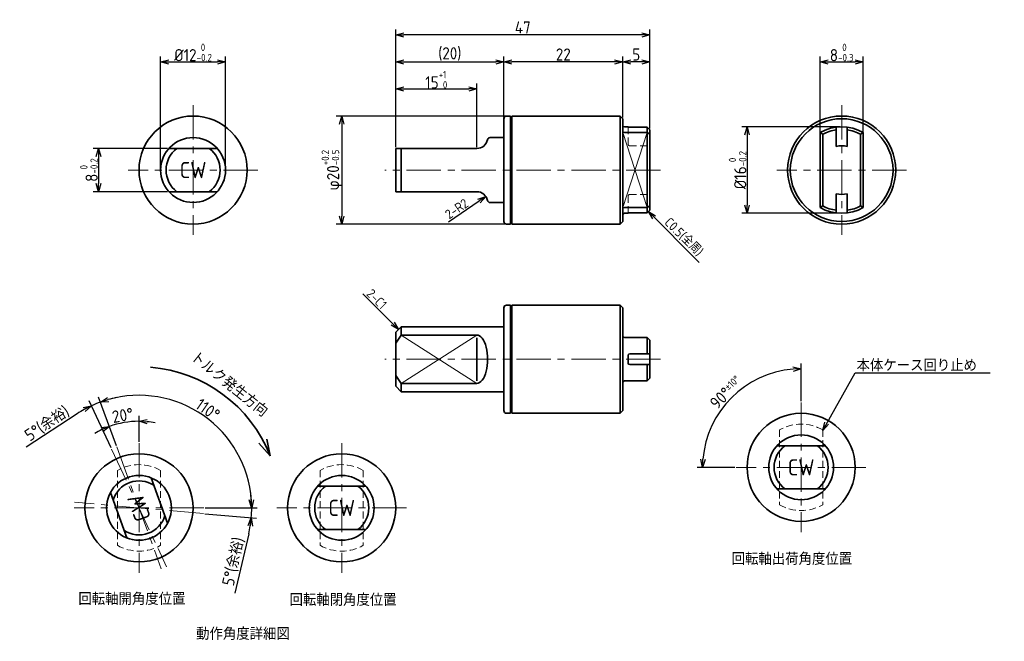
# Model space of a CAD drawing. Header units: millimetres. Extents: x -5 to 178, y 25 to 140.
import ezdxf

# ---------------------------------------------------------------- set-up
doc = ezdxf.new("R2010")
doc.units = ezdxf.units.MM
doc.header["$LTSCALE"] = 0.2
doc.linetypes.add('CENTER', pattern=[50.8, 31.75, -6.35, 6.35, -6.35])
doc.linetypes.add('HIDDEN', pattern=[9.525, 6.35, -3.175])
for name, color, linetype, lineweight in [('18-0-CON', 3, 'Continuous', 18), ('18-1-HID', 4, 'HIDDEN', 18), ('18-2-CEN', 1, 'CENTER', 18), ('35-0-CON', 7, 'Continuous', 35)]:
    doc.layers.add(name, color=color, linetype=linetype, lineweight=lineweight)
doc.styles.add('Dimension', font='isocp.shx', dxfattribs={"bigfont": 'bigfont.shx'})
doc.styles.get("Standard").update_dxf_attribs({"font": 'isocp.shx', "bigfont": 'bigfont.shx'})
doc.dimstyles.new('Nomal-1', dxfattribs={"dimscale": 0, "dimtxt": 4.5, "dimasz": 3, "dimexe": 2, "dimexo": 0.5, "dimgap": 0.5, "dimtad": 1, "dimdsep": 46, "dimtxsty": 'Dimension', "dimblk": 'OPEN30', "dimcen": 2.5, "dimclrd": 161, "dimclre": 161, "dimclrt": 161, "dimadec": 0, "dimazin": 0, "dimtol": 1, "dimtm": 1e-09, "dimtfac": 0.6, "dimtmove": 0, "dimatfit": 3, "dimldrblk": 'NONE', "dimfxl": 1, "dimarcsym": 0})
doc.dimstyles.new('外形図／部品図', dxfattribs={"dimscale": 0, "dimtxt": 4.5, "dimasz": 3, "dimexe": 2, "dimexo": 0.5, "dimgap": 0.5, "dimtad": 1, "dimdec": 3, "dimdsep": 46, "dimtxsty": 'Dimension', "dimblk": 'OPEN30', "dimcen": 2.5, "dimclrd": 161, "dimclre": 161, "dimclrt": 161, "dimazin": 2, "dimtm": 1e-09, "dimtfac": 0.6, "dimtdec": 3, "dimtmove": 0, "dimatfit": 3, "dimldrblk": 'OPEN30', "dimfxl": 1, "dimarcsym": 0})
doc.dimstyles.new('計画図', dxfattribs={"dimscale": 0, "dimtxt": 3.5, "dimasz": 2, "dimexe": 2, "dimexo": 0.5, "dimgap": 0.5, "dimtad": 1, "dimdsep": 46, "dimtxsty": 'Dimension', "dimblk": 'OBLIQUE', "dimcen": 2.5, "dimclrd": 161, "dimclre": 161, "dimclrt": 161, "dimadec": 0, "dimazin": 0, "dimtp": 0.1, "dimtfac": 0.6, "dimtmove": 0, "dimatfit": 3, "dimldrblk": 'OPEN30', "dimfxl": 1, "dimarcsym": 0})

# ---------------------------------------------------------------- blocks, each defined once
blk = doc.blocks.new('_Open30')
at = {"color": 0, "linetype": 'ByBlock', "lineweight": -2}
for p, q in [((-1, 0.27), (0, 0)), ((0, 0), (-1, -0.27)), ((0, 0), (-1, 0))]:
    blk.add_line(p, q, dxfattribs=at)
blk = doc.blocks.new('*D18')
at = {"layer": '18-0-CON', "color": 161, "lineweight": -2, "transparency": 16777216}
for p, q in [((140, 69.75), (140, 76.73)), ((127.75, 57.5), (120.77, 57.5))]:
    blk.add_line(p, q, dxfattribs=at)
blk.add_arc((140, 57.5), 18.23, 94.7164, 175.2836, dxfattribs=at)
at = {"layer": 'Defpoints', "color": 0, "transparency": 16777216}
for p in [(130.89, 73.29), (140, 69.5), (128, 57.5), (149.22, 57.5), (140, 48.28)]:
    blk.add_point(p, dxfattribs=at)
at = {"layer": '18-0-CON', "color": 161, "lineweight": -2, "transparency": 16777216, "xscale": 1.5, "yscale": 1.5, "zscale": 1.5}
for p, rotation in [((140, 75.73), 2.358218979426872), ((121.77, 57.5), 267.641781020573)]:
    blk.add_blockref('_Open30', p, dxfattribs=dict(at, rotation=rotation))
at = {"layer": '18-0-CON', "color": 161, "transparency": 16777216, "insert": (126.14, 71.36), "char_height": 2.25, "attachment_point": 5, "rotation": 45, "style": 'Dimension'}
blk.add_mtext('\\A2;90°{\\H1.350000;±10°}', dxfattribs=at)
blk = doc.blocks.new('*D9')
at = {"layer": '18-0-CON', "color": 161, "lineweight": -2, "transparency": 16777216}
for p, q in [((143.5, 105.82), (143.5, 133.5)), ((151.5, 105.82), (151.5, 133.5)), ((145, 132.5), (150, 132.5))]:
    blk.add_line(p, q, dxfattribs=at)
at = {"layer": 'Defpoints', "color": 0, "transparency": 16777216}
for p in [(151.5, 132.5), (143.5, 105.57), (151.5, 105.57)]:
    blk.add_point(p, dxfattribs=at)
at = {"layer": '18-0-CON', "color": 161, "lineweight": -2, "transparency": 16777216, "xscale": 1.5, "yscale": 1.5, "zscale": 1.5, "rotation": 180}
blk.add_blockref('_Open30', (143.5, 132.5), dxfattribs=at)
at = {"layer": '18-0-CON', "color": 161, "lineweight": -2, "transparency": 16777216, "xscale": 1.5, "yscale": 1.5, "zscale": 1.5}
blk.add_blockref('_Open30', (151.5, 132.5), dxfattribs=at)
at = {"layer": '18-0-CON', "color": 161, "transparency": 16777216, "insert": (147.5, 134.25), "char_height": 2.25, "attachment_point": 5, "style": 'Dimension'}
blk.add_mtext('8{\\H1.350000;\\S 0^ -0.3;}', dxfattribs=at)
blk = doc.blocks.new('*D10')
at = {"layer": '18-0-CON', "color": 161, "lineweight": -2, "transparency": 16777216}
for p, q in [((21.5, 112.75), (21.5, 133.5)), ((33.5, 112.75), (33.5, 133.5)), ((23, 132.5), (32, 132.5))]:
    blk.add_line(p, q, dxfattribs=at)
at = {"layer": 'Defpoints', "color": 0, "transparency": 16777216}
for p in [(33.5, 132.5), (21.5, 112.5), (33.5, 112.5)]:
    blk.add_point(p, dxfattribs=at)
at = {"layer": '18-0-CON', "color": 161, "lineweight": -2, "transparency": 16777216, "xscale": 1.5, "yscale": 1.5, "zscale": 1.5, "rotation": 180}
blk.add_blockref('_Open30', (21.5, 132.5), dxfattribs=at)
at = {"layer": '18-0-CON', "color": 161, "lineweight": -2, "transparency": 16777216, "xscale": 1.5, "yscale": 1.5, "zscale": 1.5}
blk.add_blockref('_Open30', (33.5, 132.5), dxfattribs=at)
at = {"layer": '18-0-CON', "color": 161, "transparency": 16777216, "insert": (27.5, 134.26), "char_height": 2.25, "attachment_point": 5, "style": 'Dimension'}
blk.add_mtext('%%c12{\\H1.350000;\\S 0^ -0.2;}', dxfattribs=at)
blk = doc.blocks.new('*D11')
at = {"layer": '18-0-CON', "color": 161, "lineweight": -2, "transparency": 16777216}
for p, q in [((85.25, 122.5), (54, 122.5)), ((55, 121), (55, 104)), ((85.25, 102.5), (54, 102.5))]:
    blk.add_line(p, q, dxfattribs=at)
at = {"layer": 'Defpoints', "color": 0, "transparency": 16777216}
for p in [(85.5, 122.5), (55, 102.5), (85.5, 102.5)]:
    blk.add_point(p, dxfattribs=at)
at = {"layer": '18-0-CON', "color": 161, "lineweight": -2, "transparency": 16777216, "xscale": 1.5, "yscale": 1.5, "zscale": 1.5}
for p, rotation in [((55, 122.5), 90), ((55, 102.5), 270)]:
    blk.add_blockref('_Open30', p, dxfattribs=dict(at, rotation=rotation))
at = {"layer": '18-0-CON', "color": 161, "transparency": 16777216, "insert": (53.25, 112.5), "char_height": 2.25, "attachment_point": 5, "rotation": 90, "style": 'Dimension'}
blk.add_mtext('φ20{\\H1.350000;\\S+0.2^ -0.5;}', dxfattribs=at)
blk = doc.blocks.new('*D12')
at = {"layer": '18-0-CON', "color": 161, "lineweight": -2, "transparency": 16777216}
for p, q in [((107, 122.25), (107, 133.5)), ((112, 120.19), (112, 133.5)), ((110.5, 132.5), (108.5, 132.5))]:
    blk.add_line(p, q, dxfattribs=at)
at = {"layer": 'Defpoints', "color": 0, "transparency": 16777216}
for p in [(107, 132.5), (107, 122), (112, 119.94)]:
    blk.add_point(p, dxfattribs=at)
at = {"layer": '18-0-CON', "color": 161, "lineweight": -2, "transparency": 16777216, "xscale": 1.5, "yscale": 1.5, "zscale": 1.5, "rotation": 180}
blk.add_blockref('_Open30', (107, 132.5), dxfattribs=at)
at = {"layer": '18-0-CON', "color": 161, "lineweight": -2, "transparency": 16777216, "xscale": 1.5, "yscale": 1.5, "zscale": 1.5}
blk.add_blockref('_Open30', (112, 132.5), dxfattribs=at)
at = {"layer": '18-0-CON', "color": 161, "transparency": 16777216, "insert": (109.5, 133.88), "char_height": 2.25, "attachment_point": 5, "style": 'Dimension'}
blk.add_mtext('5', dxfattribs=at)
blk = doc.blocks.new('*D13')
at = {"layer": '18-0-CON', "color": 161, "lineweight": -2, "transparency": 16777216}
for p, q in [((85, 122.25), (85, 133.5)), ((107, 122.25), (107, 133.5)), ((105.5, 132.5), (86.5, 132.5))]:
    blk.add_line(p, q, dxfattribs=at)
at = {"layer": 'Defpoints', "color": 0, "transparency": 16777216}
for p in [(85, 132.5), (85, 122), (107, 122)]:
    blk.add_point(p, dxfattribs=at)
at = {"layer": '18-0-CON', "color": 161, "lineweight": -2, "transparency": 16777216, "xscale": 1.5, "yscale": 1.5, "zscale": 1.5, "rotation": 180}
blk.add_blockref('_Open30', (85, 132.5), dxfattribs=at)
at = {"layer": '18-0-CON', "color": 161, "lineweight": -2, "transparency": 16777216, "xscale": 1.5, "yscale": 1.5, "zscale": 1.5}
blk.add_blockref('_Open30', (107, 132.5), dxfattribs=at)
at = {"layer": '18-0-CON', "color": 161, "transparency": 16777216, "insert": (96, 133.88), "char_height": 2.25, "attachment_point": 5, "style": 'Dimension'}
blk.add_mtext('22', dxfattribs=at)
blk = doc.blocks.new('*D14')
at = {"layer": '18-0-CON', "color": 161, "lineweight": -2, "transparency": 16777216}
for p, q in [((65, 116.75), (65, 133.5)), ((85, 122.25), (85, 133.5)), ((66.5, 132.5), (83.5, 132.5))]:
    blk.add_line(p, q, dxfattribs=at)
at = {"layer": 'Defpoints', "color": 0, "transparency": 16777216}
for p in [(85, 132.5), (85, 122), (65, 116.5)]:
    blk.add_point(p, dxfattribs=at)
at = {"layer": '18-0-CON', "color": 161, "lineweight": -2, "transparency": 16777216, "xscale": 1.5, "yscale": 1.5, "zscale": 1.5, "rotation": 180}
blk.add_blockref('_Open30', (65, 132.5), dxfattribs=at)
at = {"layer": '18-0-CON', "color": 161, "lineweight": -2, "transparency": 16777216, "xscale": 1.5, "yscale": 1.5, "zscale": 1.5}
blk.add_blockref('_Open30', (85, 132.5), dxfattribs=at)
at = {"layer": '18-0-CON', "color": 161, "transparency": 16777216, "insert": (75, 133.9875), "char_height": 2.25, "attachment_point": 5, "style": 'Dimension'}
blk.add_mtext('(20)', dxfattribs=at)
blk = doc.blocks.new('*D15')
at = {"layer": '18-0-CON', "color": 161, "lineweight": -2, "transparency": 16777216}
for p, q in [((65, 116.75), (65, 138.5)), ((112, 120.19), (112, 138.5)), ((110.5, 137.5), (66.5, 137.5))]:
    blk.add_line(p, q, dxfattribs=at)
at = {"layer": 'Defpoints', "color": 0, "transparency": 16777216}
for p in [(65, 137.5), (112, 119.94), (65, 116.5)]:
    blk.add_point(p, dxfattribs=at)
at = {"layer": '18-0-CON', "color": 161, "lineweight": -2, "transparency": 16777216, "xscale": 1.5, "yscale": 1.5, "zscale": 1.5, "rotation": 180}
blk.add_blockref('_Open30', (65, 137.5), dxfattribs=at)
at = {"layer": '18-0-CON', "color": 161, "lineweight": -2, "transparency": 16777216, "xscale": 1.5, "yscale": 1.5, "zscale": 1.5}
blk.add_blockref('_Open30', (112, 137.5), dxfattribs=at)
at = {"layer": '18-0-CON', "color": 161, "transparency": 16777216, "insert": (88.5, 138.88), "char_height": 2.25, "attachment_point": 5, "style": 'Dimension'}
blk.add_mtext('47', dxfattribs=at)
blk = doc.blocks.new('*D16')
at = {"layer": '18-0-CON', "color": 161, "lineweight": -2, "transparency": 16777216}
for p, q in [((147.25, 120.5), (129, 120.5)), ((130, 119), (130, 106)), ((147.25, 104.5), (129, 104.5))]:
    blk.add_line(p, q, dxfattribs=at)
at = {"layer": 'Defpoints', "color": 0, "transparency": 16777216}
for p in [(147.5, 120.5), (130, 104.5), (147.5, 104.5)]:
    blk.add_point(p, dxfattribs=at)
at = {"layer": '18-0-CON', "color": 161, "lineweight": -2, "transparency": 16777216, "xscale": 1.5, "yscale": 1.5, "zscale": 1.5}
for p, rotation in [((130, 120.5), 90), ((130, 104.5), 270)]:
    blk.add_blockref('_Open30', p, dxfattribs=dict(at, rotation=rotation))
at = {"layer": '18-0-CON', "color": 161, "transparency": 16777216, "insert": (128.24, 112.5), "char_height": 2.25, "attachment_point": 5, "rotation": 90, "style": 'Dimension'}
blk.add_mtext('%%c16{\\H1.350000;\\S 0^ -0.2;}', dxfattribs=at)
blk = doc.blocks.new('*D17')
at = {"layer": '18-0-CON', "color": 161, "lineweight": -2, "transparency": 16777216}
for p, q in [((65, 116.75), (65, 128.5)), ((80, 116.75), (80, 128.5)), ((66.5, 127.5), (78.5, 127.5))]:
    blk.add_line(p, q, dxfattribs=at)
at = {"layer": 'Defpoints', "color": 0, "transparency": 16777216}
for p in [(80, 127.5), (65, 116.5), (80, 116.5)]:
    blk.add_point(p, dxfattribs=at)
at = {"layer": '18-0-CON', "color": 161, "lineweight": -2, "transparency": 16777216, "xscale": 1.5, "yscale": 1.5, "zscale": 1.5, "rotation": 180}
blk.add_blockref('_Open30', (65, 127.5), dxfattribs=at)
at = {"layer": '18-0-CON', "color": 161, "lineweight": -2, "transparency": 16777216, "xscale": 1.5, "yscale": 1.5, "zscale": 1.5}
blk.add_blockref('_Open30', (80, 127.5), dxfattribs=at)
at = {"layer": '18-0-CON', "color": 161, "transparency": 16777216, "insert": (72.5, 129.22), "char_height": 2.25, "attachment_point": 5, "style": 'Dimension'}
blk.add_mtext('15{\\H1.350000;\\S+1^  0;}', dxfattribs=at)
blk = doc.blocks.new('*D19')
at = {"layer": '18-0-CON', "color": 161, "lineweight": -2, "transparency": 16777216}
for p, q in [((22.78, 116.5), (9, 116.5)), ((10, 115), (10, 110)), ((22.78, 108.5), (9, 108.5))]:
    blk.add_line(p, q, dxfattribs=at)
at = {"layer": 'Defpoints', "color": 0, "transparency": 16777216}
for p in [(23.03, 116.5), (10, 108.5), (23.03, 108.5)]:
    blk.add_point(p, dxfattribs=at)
at = {"layer": '18-0-CON', "color": 161, "lineweight": -2, "transparency": 16777216, "xscale": 1.500000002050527, "yscale": 1.500000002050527, "zscale": 1.500000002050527}
for p, rotation in [((10, 116.5), 90), ((10, 108.5), 270)]:
    blk.add_blockref('_Open30', p, dxfattribs=dict(at, rotation=rotation))
at = {"layer": '18-0-CON', "color": 161, "transparency": 16777216, "insert": (8.24, 112.5), "char_height": 2.25, "attachment_point": 5, "rotation": 90, "style": 'Dimension'}
blk.add_mtext('8{\\H1.350000;\\S 0^ -0.2;}', dxfattribs=at)
blk = doc.blocks.new('*D20')
at = {"layer": '18-0-CON', "color": 161, "lineweight": -2, "transparency": 16777216}
for p, q in [((13.31, 61.51), (10.03, 70.51)), ((29.75, 50), (39.33, 50))]:
    blk.add_line(p, q, dxfattribs=at)
blk.add_arc((17.5, 50), 20.83, 4.1275, 105.8725, dxfattribs=at)
at = {"layer": 'Defpoints', "color": 0, "transparency": 16777216}
for p in [(34.21, 62.44), (13.4, 61.28), (5.5, 50), (29.5, 50), (21.6, 38.72)]:
    blk.add_point(p, dxfattribs=at)
at = {"layer": '18-0-CON', "color": 161, "lineweight": -2, "transparency": 16777216, "xscale": 1.500000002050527, "yscale": 1.500000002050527, "zscale": 1.500000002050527}
for p, rotation in [((10.38, 69.57), 197.9362417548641), ((38.33, 50), 272.063758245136)]:
    blk.add_blockref('_Open30', p, dxfattribs=dict(at, rotation=rotation))
at = {"layer": '18-0-CON', "color": 161, "transparency": 16777216, "insert": (30.23, 68.19), "char_height": 2.25, "attachment_point": 5, "rotation": 325, "style": 'Dimension'}
blk.add_mtext('110°', dxfattribs=at)
blk = doc.blocks.new('*D21')
at = {"layer": '18-0-CON', "color": 161, "lineweight": -2, "transparency": 16777216}
for p, q in [((13.31, 61.51), (11.68, 65.99)), ((17.5, 62.25), (17.5, 67.02))]:
    blk.add_line(p, q, dxfattribs=at)
for start, end in [(90, 110), (79.2651, 84.6326), (115.3674, 120.7349)]:
    blk.add_arc((17.5, 50), 16.02, start, end, dxfattribs=at)
at = {"layer": 'Defpoints', "color": 0, "transparency": 16777216}
for p in [(15.64, 65.91), (17.5, 62), (13.4, 61.28), (21.6, 38.72), (17.5, 38)]:
    blk.add_point(p, dxfattribs=at)
at = {"layer": '18-0-CON', "color": 161, "lineweight": -2, "transparency": 16777216, "xscale": 1.500000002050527, "yscale": 1.500000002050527, "zscale": 1.500000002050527}
for p, rotation in [((17.5, 66.02), 177.3162850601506), ((12.02, 65.05), 22.68371493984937)]:
    blk.add_blockref('_Open30', p, dxfattribs=dict(at, rotation=rotation))
at = {"layer": '18-0-CON', "color": 161, "transparency": 16777216, "insert": (14.48, 67.13), "char_height": 2.25, "attachment_point": 5, "rotation": 10, "style": 'Dimension'}
blk.add_mtext('20°', dxfattribs=at)
blk = doc.blocks.new('*D22')
at = {"layer": '18-0-CON', "color": 161, "lineweight": -2, "transparency": 16777216}
for p, q in [((12.32, 61.1), (8.28, 69.78)), ((13.31, 61.51), (10.03, 70.51)), ((6.08, 67.41), (-3.37, 61.22))]:
    blk.add_line(p, q, dxfattribs=at)
for start, end in [(110, 115), (101.745, 105.8725), (115, 123.2604), (119.1275, 123.255)]:
    blk.add_arc((17.5, 50), 20.83, start, end, dxfattribs=at)
at = {"layer": 'Defpoints', "color": 0, "transparency": 16777216}
for p in [(9.81, 69.36), (12.43, 60.88), (13.4, 61.28), (21.6, 38.72), (22.57, 39.12)]:
    blk.add_point(p, dxfattribs=at)
at = {"layer": '18-0-CON', "color": 161, "lineweight": -2, "transparency": 16777216, "xscale": 1.500000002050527, "yscale": 1.500000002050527, "zscale": 1.500000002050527}
for p, rotation in [((8.7, 68.88), 27.063758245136), ((10.38, 69.57), 197.9362417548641)]:
    blk.add_blockref('_Open30', p, dxfattribs=dict(at, rotation=rotation))
at = {"layer": '18-0-CON', "color": 161, "transparency": 16777216, "insert": (0.54, 65.56), "char_height": 2.25, "attachment_point": 5, "rotation": 33.2604, "style": 'Dimension'}
blk.add_mtext('5°(余裕)', dxfattribs=at)
blk = doc.blocks.new('*D23')
at = {"layer": '18-0-CON', "color": 161, "lineweight": -2, "transparency": 16777216}
for p, q in [((29.75, 50), (39.35, 50)), ((29.7, 48.93), (39.26, 48.1)), ((37.79, 45.22), (35.2, 34.22))]:
    blk.add_line(p, q, dxfattribs=at)
for start, end in [(4.1238, 8.2475), (355, 0), (346.7471, 355), (346.7525, 350.8762)]:
    blk.add_arc((17.5, 50), 20.85, start, end, dxfattribs=at)
at = {"layer": 'Defpoints', "color": 0, "transparency": 16777216}
for p in [(5.55, 51.05), (5.5, 50), (29.5, 50), (38.34, 49.39), (29.45, 48.95)]:
    blk.add_point(p, dxfattribs=at)
at = {"layer": '18-0-CON', "color": 161, "lineweight": -2, "transparency": 16777216, "xscale": 1.500000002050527, "yscale": 1.500000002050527, "zscale": 1.500000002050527}
for p, rotation in [((38.35, 50), 272.0618769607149), ((38.27, 48.18), 82.9381230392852)]:
    blk.add_blockref('_Open30', p, dxfattribs=dict(at, rotation=rotation))
at = {"layer": '18-0-CON', "color": 161, "transparency": 16777216, "insert": (35.05, 40.06), "char_height": 2.25, "attachment_point": 5, "rotation": 76.7471, "style": 'Dimension'}
blk.add_mtext('5°(余裕)', dxfattribs=at)
blk = doc.blocks.new('*D24')
at = {"layer": '18-0-CON', "color": 161, "lineweight": -2, "transparency": 16777216}
blk.add_line((74.75, 102.95), (80.41, 106.78), dxfattribs=at)
at = {"layer": 'Defpoints', "color": 0, "transparency": 16777216}
for p in [(81.66, 107.62), (80, 106.5)]:
    blk.add_point(p, dxfattribs=at)
at = {"layer": '18-0-CON', "color": 161, "lineweight": -2, "transparency": 16777216, "xscale": 1.500000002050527, "yscale": 1.500000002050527, "zscale": 1.500000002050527, "rotation": 34.10760104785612}
blk.add_blockref('_Open30', (81.66, 107.62), dxfattribs=at)
at = {"layer": '18-0-CON', "color": 161, "transparency": 16777216, "insert": (76.27, 105.34), "char_height": 1.75, "attachment_point": 5, "rotation": 34.1076, "style": 'Dimension'}
blk.add_mtext('2-R2', dxfattribs=at)

msp = doc.modelspace()

# ---------------------------------------------------------------- linework, layer by layer
at = {"layer": '18-0-CON'}
for p, q in [((107, 119.4282), (111.5, 105.5718)), ((107, 105.5718), (111.5, 119.4282)), ((66, 81.9721), (80, 73.0279)), ((80, 81.9721), (66, 73.0279))]:
    msp.add_line(p, q, dxfattribs=at)
at = {"layer": '18-1-HID'}
for p, q in [((108, 120.4373), (108, 117.3)), ((108.3, 117), (112, 117)), ((108, 104.5627), (108, 107.7)), ((108.3, 108), (112, 108)), ((136, 64.4282), (136, 50.5718)), ((144, 64.4282), (144, 50.5718)), ((13.5, 56.9282), (13.5, 43.0718)), ((21.5, 56.9282), (21.5, 43.0718)), ((51, 56.9282), (51, 43.0718)), ((59, 56.9282), (59, 43.0718))]:
    msp.add_line(p, q, dxfattribs=at)
for centre, radius, start, end in [((108.3, 117.3), 0.3, 180, 270), ((108.3, 107.7), 0.3, 90, 180), ((140, 57.5), 8, 60, 120), ((17.5, 50), 8, 60, 120), ((55, 50), 8, 60, 120), ((140, 57.5), 8, 240, 300), ((17.5, 50), 8, 240, 300), ((55, 50), 8, 240, 300)]:
    msp.add_arc(centre, radius, start, end, dxfattribs=at)
at = {"layer": '18-2-CEN'}
for p, q in [((27.5, 124.5), (27.5, 100.5)), ((147.5, 124.5), (147.5, 100.5)), ((39.5, 112.5), (15.5, 112.5)), ((114, 112.5), (63, 112.5)), ((159.5, 112.5), (135.5, 112.5)), ((114, 77.5), (63, 77.5)), ((140, 69.5), (140, 45.5)), ((17.5, 62), (17.5, 38)), ((55, 62), (55, 38)), ((12.4286, 60.8757), (22.5714, 39.1243)), ((13.3958, 61.2763), (21.6042, 38.7237)), ((152, 57.5), (128, 57.5)), ((29.4543, 48.9541), (5.5457, 51.0459)), ((29.5, 50), (5.5, 50)), ((67, 50), (43, 50))]:
    msp.add_line(p, q, dxfattribs=at)
at = {"layer": '35-0-CON'}
for p, q in [((86.2, 122.5), (85.5, 122.5)), ((86.2, 122.5), (86.2, 102.5)), ((86.5, 122.5), (86.5, 102.5)), ((86.5, 122.5), (106.5, 122.5)), ((106.5, 122.5), (107, 122)), ((106.5, 122.5), (106.5, 102.5)), ((85, 122), (85, 103)), ((86.5, 121.5), (86.2, 121.5)), ((107, 103), (107, 122)), ((107.3, 120.5), (108, 120.5)), ((108, 120.4373), (108, 120.5)), ((108, 120.4373), (111.5, 120.4373)), ((111.5, 104.5627), (111.5, 120.4373)), ((111.5, 120.4373), (112, 119.9373)), ((146.5, 120.4373), (146.5, 116.8875)), ((148.5, 120.4373), (148.5, 116.8875)), ((85, 118.5), (82.4495, 118.5)), ((107.3, 119.4282), (111.5, 119.4282)), ((111.5, 119.4282), (112, 119.1332)), ((112, 105.0627), (112, 119.9373)), ((143.5, 119.4282), (143.5, 105.5718)), ((144, 119.1332), (143.5, 119.4282)), ((144, 119.1332), (144, 105.8668)), ((151, 119.1332), (151.5, 119.4282)), ((151, 119.1332), (151, 105.8668)), ((151.5, 119.4282), (151.5, 105.5718)), ((31.9721, 116.5), (23.0279, 116.5)), ((65, 116.5), (65, 108.5)), ((80, 116.5), (65, 116.5)), ((66, 116.5), (66, 108.5)), ((31.9721, 108.5), (23.0279, 108.5)), ((80, 108.5), (65, 108.5)), ((146.5, 108.1125), (146.5, 104.5627)), ((148.5, 108.1125), (148.5, 104.5627)), ((85, 106.5), (82.4495, 106.5)), ((111.5, 105.5718), (112, 105.8668)), ((144, 105.8668), (143.5, 105.5718)), ((151, 105.8668), (151.5, 105.5718)), ((107.3, 105.5718), (111.5, 105.5718)), ((107.3, 104.5), (108, 104.5)), ((108, 104.5627), (111.5, 104.5627)), ((108, 104.5627), (108, 104.5)), ((111.5, 104.5627), (112, 105.0627)), ((86.2, 102.5), (85.5, 102.5)), ((86.2, 103.5), (86.5, 103.5)), ((86.5, 102.5), (106.5, 102.5)), ((107, 103), (106.5, 102.5)), ((86.2, 87.5), (85.5, 87.5)), ((86.2, 87.5), (86.2, 67.5)), ((86.5, 87.5), (106.5, 87.5)), ((86.5, 87.5), (86.5, 67.5)), ((106.5, 87.5), (107, 87)), ((106.5, 87.5), (106.5, 67.5)), ((85, 87), (85, 68)), ((86.5, 86.5), (86.2, 86.5)), ((107, 68), (107, 87)), ((65, 82.5), (66, 83.5)), ((65, 82.5), (65, 72.5)), ((85, 83.5), (66, 83.5)), ((66, 83.5), (66, 81.9721)), ((65, 80.5), (66, 81.9721)), ((80, 81.9721), (66, 81.9721)), ((80, 81.4721), (80, 73.5279)), ((107.3, 81.5), (111.5, 81.5)), ((111.5, 81.5), (112, 81)), ((111.5, 78.5), (111.5, 81.5)), ((112, 74), (112, 81)), ((112, 78.5), (108.3, 78.5)), ((108, 76.8), (108, 78.2)), ((112, 76.5), (108.3, 76.5)), ((111.5, 73.5), (111.5, 76.5)), ((65, 74.5), (66, 73.0279)), ((80, 73.0279), (66, 73.0279)), ((66, 73.0279), (66, 71.5)), ((111.5, 73.5), (107.3, 73.5)), ((111.5, 73.5), (112, 74)), ((65, 72.5), (66, 71.5)), ((85, 71.5), (66, 71.5)), ((86.2, 67.5), (85.5, 67.5)), ((86.2, 68.5), (86.5, 68.5)), ((86.5, 67.5), (106.5, 67.5)), ((107, 68), (106.5, 67.5)), ((41.7708, 59.6493), (39.679, 61.9838)), ((41.1596, 62.6892), (41.7708, 59.6493)), ((144.4721, 61.5), (135.5279, 61.5)), ((19.7292, 55.5705), (22.7883, 47.1656)), ((12.2117, 52.8344), (15.2708, 44.4295)), ((59.4721, 54), (50.5279, 54)), ((144.4721, 53.5), (135.5279, 53.5)), ((59.4721, 46), (50.5279, 46))]:
    msp.add_line(p, q, dxfattribs=at)
for centre, radius in [((27.5, 112.5), 10), ((147.5, 112.5), 10), ((147.5, 112.5), 9.5), ((27.5, 112.5), 6), ((140, 57.5), 10), ((140, 57.5), 6), ((17.5, 50), 10), ((55, 50), 10), ((17.5, 50), 6), ((55, 50), 6)]:
    msp.add_circle(centre, radius, dxfattribs=at)
for centre, radius, start, end in [((85.5, 122), 0.5, 90, 180), ((107.3, 120.8), 0.3, 180, 270), ((147.5, 112.5), 8, 60, 120), ((82.4495, 118), 0.5, 90, 168.463041), ((107.3, 119.7282), 0.3, 180, 270), ((147.5, 112.5), 7.5, 97.662256, 117.818139), ((147.5, 112.5), 7.5, 62.181861, 82.337744), ((80, 118.5), 2, 270, 348.463041), ((147.5, 112.5), 4.5, 77.160412, 102.839588), ((27.5, 112.5), 5, 126.869898, 233.130102), ((27.5, 112.5), 5, 306.869898, 53.130102), ((80, 106.5), 2, 11.536959, 90), ((147.5, 112.5), 4.5, 257.160412, 282.839588), ((82.4495, 107), 0.5, 191.536959, 270), ((147.5, 112.5), 7.5, 242.181861, 262.337744), ((147.5, 112.5), 7.5, 277.662256, 297.818139), ((107.3, 105.2718), 0.3, 90, 180), ((107.3, 104.2), 0.3, 90, 180), ((147.5, 112.5), 8, 240, 300), ((85.5, 103), 0.5, 180, 270), ((85.5, 87), 0.5, 90, 180), ((107.3, 81.8), 0.3, 180, 270), ((108.3, 78.2), 0.3, 90, 180), ((108.3, 76.8), 0.3, 180, 270), ((17.5, 50), 26.1186, 21.681215, 85.337231), ((107.3, 73.2), 0.3, 90, 180), ((85.5, 68), 0.5, 180, 270), ((140, 57.5), 5, 126.869898, 233.130102), ((140, 57.5), 5, 306.869898, 53.130102), ((17.5, 50), 5, 56.869898, 163.130102), ((55, 50), 5, 126.869898, 233.130102), ((55, 50), 5, 306.869898, 53.130102), ((17.5, 50), 5, 236.869898, 343.130102)]:
    msp.add_arc(centre, radius, start, end, dxfattribs=at)
msp.add_ellipse((80, 77.5), major_axis=(0, 4.4721), ratio=0.4472136, start_param=3.14159265, end_param=6.28318531, dxfattribs=at)

# ---------------------------------------------------------------- texts
at = {"layer": '18-0-CON'}
for s, insert, char_height, width, attachment_point in [('CW', (27.5, 112.5), 3, 7.527585, 5), ('本体ケース回り止め', (150.2521, 77.5021), 2.25, 34.104846, 1), ('CW', (140, 57.5), 3, 7.527585, 5), ('CW', (55, 50), 3, 7.527585, 5), ('回転軸出荷角度位置', (127.1519, 41.6918), 2.25, 58.851573, 1), ('回転軸開角度位置', (6.2832, 34.2877), 2.25, 29.872637, 1), ('回転軸閉角度位置', (45.352, 34.1129), 2.25, 39.043624, 1), ('動作角度詳細図', (28.0648, 27.8265), 2.25, 31.925737, 1)]:
    msp.add_mtext(s, dxfattribs=dict(at, insert=insert, char_height=char_height, width=width, attachment_point=attachment_point))
for s, insert, char_height, width, attachment_point, rotation in [('C0.5(全周)', (115.8103, 103.8981), 1.75, 15.551824, 1, 315), ('2-C1', (60.6672, 90.6887), 1.75, 15.551824, 1, 315), ('トルク発生方向', (28.2042, 79.2513), 2.25, 29.872637, 1, 321.164093), ('CW', (17.5, 50), 3, 7.527585, 5, 110)]:
    msp.add_mtext(s, dxfattribs=dict(at, insert=insert, char_height=char_height, width=width, attachment_point=attachment_point, rotation=rotation))

# ---------------------------------------------------------------- dimensions: what is measured, and where the dimension line sits
for base, p1, p2, dimstyle, override, picture, middle in [((65, 137.5), (112, 119.9373), (65, 116.5), '外形図／部品図', {"dimscale": 0.5, "dimdec": 1}, '*D15', (88.5, 138.875)), ((33.5, 132.5), (21.5, 112.5), (33.5, 112.5), '外形図／部品図', {"dimscale": 0.5, "dimdec": 0, "dimpost": '%%c<>', "dimtol": 1, "dimtm": 0.2}, '*D10', (27.5, 134.2582)), ((151.5, 132.5), (143.5, 105.5718), (151.5, 105.5718), '計画図', {"dimscale": 0.5, "dimtxt": 4.5, "dimasz": 3, "dimgap": 0.5, "dimpost": '<>', "dimblk1": 'Open30', "dimblk2": 'Open30', "dimsah": 1, "dimtol": 1, "dimlim": 0, "dimtp": 0, "dimtm": 0.3}, '*D9', (147.5, 134.2522)), ((85, 132.5), (65, 116.5), (85, 122), '外形図／部品図', {"dimscale": 0.5, "dimdec": 1, "dimpost": '(<>)'}, '*D14', (75, 133.9875)), ((85, 132.5), (107, 122), (85, 122), '外形図／部品図', {"dimscale": 0.5, "dimdec": 1}, '*D13', (96, 133.8752)), ((107, 132.5), (112, 119.9373), (107, 122), '外形図／部品図', {"dimscale": 0.5}, '*D12', (109.5, 133.875)), ((80, 127.5), (65, 116.5), (80, 116.5), '外形図／部品図', {"dimscale": 0.5, "dimgap": 0.5, "dimtol": 1, "dimlim": 0, "dimtp": 1, "dimtm": 0}, '*D17', (72.5, 129.224))]:
    dim = msp.add_linear_dim(base=base, p1=p1, p2=p2, dimstyle=dimstyle, override=override, dxfattribs=at)
    dim.commit()
    dim.dimension.update_dxf_attribs({"geometry": picture, "text_midpoint": middle})
for base, p1, p2, dimstyle, override, picture, middle in [((55, 102.5), (85.5, 122.5), (85.5, 102.5), '外形図／部品図', {"dimscale": 0.5, "dimgap": 0.5, "dimdec": 0, "dimpost": 'φ<>', "dimtol": 1, "dimlim": 0, "dimtp": 0.2, "dimtm": 0.5, "dimtolj": 0}, '*D11', (53.2476, 112.5)), ((130, 104.5), (147.5, 120.5), (147.5, 104.5), '外形図／部品図', {"dimscale": 0.5, "dimgap": 0.5, "dimpost": '%%c<>', "dimtol": 1, "dimlim": 0, "dimtp": 0, "dimtm": 0.2}, '*D16', (128.2418, 112.5)), ((10, 108.5), (23.0324, 116.5), (23.0279, 108.5), 'Nomal-1', {"dimscale": 0.5, "dimgap": 0.5, "dimtol": 1, "dimlim": 0, "dimtp": 0, "dimtm": 0.2, "dimldrblk": 'Open30'}, '*D19', (8.2418, 112.5))]:
    dim = msp.add_linear_dim(base=base, p1=p1, p2=p2, angle=90, dimstyle=dimstyle, override=override, dxfattribs=at)
    dim.commit()
    dim.dimension.update_dxf_attribs({"geometry": picture, "text_midpoint": middle})
dim = msp.add_radius_dim(center=(80, 106.5), mpoint=(81.656, 107.6215), dimstyle='Nomal-1', override={"dimscale": 0.5, "dimtxt": 3.5, "dimpost": '2-R<>', "dimtol": 0, "dimtp": 0.1, "dimtm": 0, "dimtmove": 1, "dimldrblk": 'Open30'}, dxfattribs=at)
dim.commit()
dim.dimension.update_dxf_attribs({"geometry": '*D24', "text_midpoint": (76.9053, 104.4041), "dimtype": 164})
for base, line1, line2, dimstyle, override, picture, middle in [((130.8863, 73.2853), ((149.2195, 57.5), (128, 57.5)), ((140, 48.2805), (140, 69.5)), '外形図／部品図', {"dimscale": 0.5, "dimgap": 0.5, "dimtol": 1, "dimlim": 0, "dimtp": 10, "dimtm": 10, "dimtolj": 2}, '*D18', (126.1387, 71.3613)), ((34.2055, 62.4368), ((29.5, 50), (5.5, 50)), ((13.3958, 61.2763), (21.6042, 38.7237)), 'Nomal-1', {"dimscale": 0.5, "dimtol": 0, "dimtp": 0.1, "dimtm": 0, "dimldrblk": 'Open30'}, '*D20', (30.2343, 68.1865)), ((9.8107, 69.3552), ((13.3958, 61.2763), (21.6042, 38.7237)), ((12.4286, 60.8757), (22.5714, 39.1243)), 'Nomal-1', {"dimscale": 0.5, "dimjust": 1, "dimpost": '(余裕)', "dimtol": 0, "dimtp": 0.1, "dimtm": 0, "dimldrblk": 'Open30'}, '*D22', (0.5378, 65.5603)), ((15.6404, 65.9096), ((13.3958, 61.2763), (21.6042, 38.7237)), ((17.5, 62), (17.5, 38)), 'Nomal-1', {"dimscale": 0.5, "dimtol": 0, "dimtp": 0.1, "dimtm": 0, "dimldrblk": 'Open30'}, '*D21', (14.4797, 67.1289)), ((38.3368, 49.3937), ((29.4543, 48.9541), (5.5457, 51.0459)), ((29.5, 50), (5.5, 50)), 'Nomal-1', {"dimscale": 0.5, "dimpost": '(余裕)', "dimtol": 0, "dimtp": 0.1, "dimtm": 0, "dimldrblk": 'Open30'}, '*D23', (35.0474, 40.0631))]:
    dim = msp.add_angular_dim_2l(base=base, line1=line1, line2=line2, dimstyle=dimstyle, override=override, dxfattribs=at)
    dim.commit()
    dim.dimension.update_dxf_attribs({"geometry": picture, "text_midpoint": middle})

# ---------------------------------------------------------------- leaders
for points in [[(111.75, 104.8127), (121.1576, 95.4051)], [(65.5, 83), (58.9062, 89.5938)], [(144, 64.3469), (150, 75), (175, 75)]]:
    msp.add_leader(points, dimstyle='Nomal-1', override={"dimscale": 0.5, "dimtad": 0, "dimtol": 0, "dimtp": 0.1, "dimtm": 0, "dimldrblk": 'Open30'}, dxfattribs=at)

doc.saveas('drawing.dxf')
